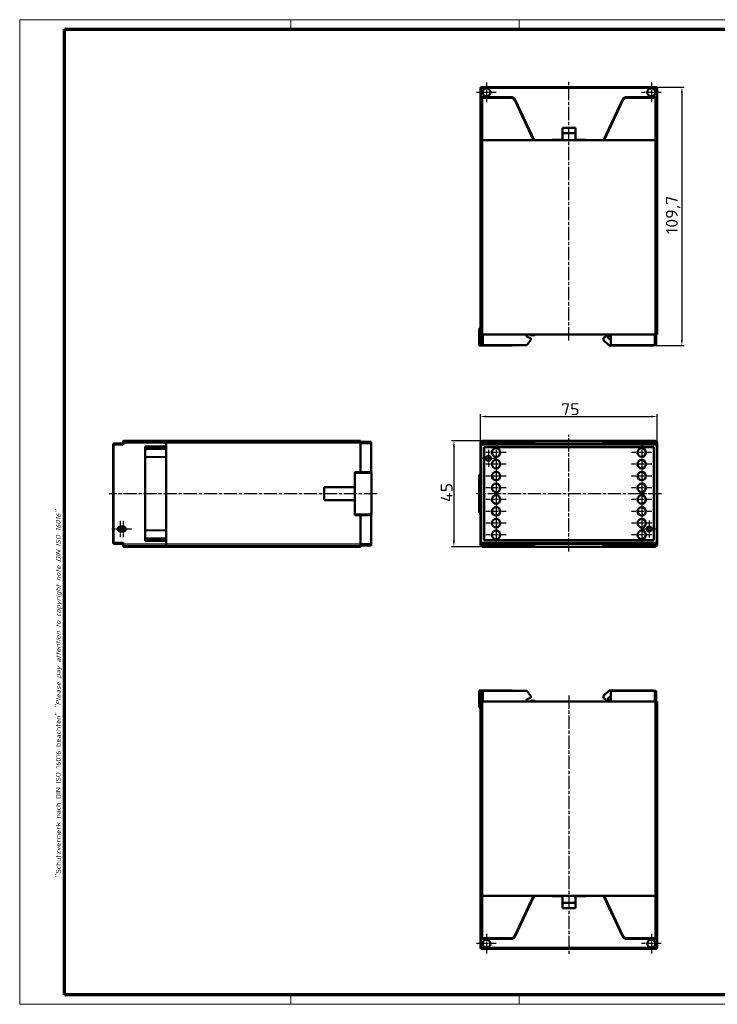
# Model space of a CAD drawing. Header units: millimetres. Extents: x 1 to 593, y 1 to 419.
# Tile 1 of 2: x 1 to 297, y 1 to 419. Entities that reach past the tile are written whole.
import ezdxf

# ---------------------------------------------------------------- set-up
doc = ezdxf.new("R2010")
doc.units = ezdxf.units.MM
doc.linetypes.add('CHAIN', pattern=[0.3543, 0.2362, -0.0295, 0.0591, -0.0295])
doc.linetypes.add('DASH_DOT', pattern=[0.37, 0.24, -0.06, 0.01, -0.06])
doc.layers.get('0').update_dxf_attribs({"lineweight": 25})
for name, color, linetype, lineweight in [('Bemaßung (ISO)', 1, 'Continuous', 25), ('Mittellinie (ISO)', 1, 'DASH_DOT', 25), ('Mittelpunktmarkierung (ISO)', 1, 'DASH_DOT', 25), ('Rahmen (ISO)', 7, 'Continuous', 70), ('Sichtbar (ISO)', 7, 'Continuous', 50), ('Sichtbar schmal (ISO)', 1, 'Continuous', 25)]:
    doc.layers.add(name, color=color, linetype=linetype, lineweight=lineweight)
doc.styles.add('5', font='isocpeur.ttf', dxfattribs={"width": 1.1})
doc.styles.add('Notiztext (DIN)', font='isocpeur.ttf', dxfattribs={"width": 1.1})
doc.dimstyles.new('11-Bopla 5', dxfattribs={"dimtxt": 5, "dimasz": 2.5, "dimexe": 1, "dimexo": 0, "dimgap": 0.6, "dimtad": 1, "dimdec": 6, "dimrnd": 1e-08, "dimtxsty": '5', "dimcen": 0.09, "dimdle": 7, "dimclrd": 1, "dimclre": 1, "dimclrt": 7, "dimadec": 6, "dimazin": 2, "dimtfac": 0.7, "dimtdec": 3, "dimtmove": 0, "dimatfit": 3, "dimfxl": 1, "dimtolj": 1, "dimlwd": 25, "dimlwe": 25, "dimarcsym": 0})

# ---------------------------------------------------------------- blocks, each defined once
blk = doc.blocks.new('Ränder Bopla-A2-Rahmen')
at = {"layer": 'Rahmen (ISO)', "color": 1, "lineweight": 18}
for p, q in [((593, 419), (1, 419)), ((1, 419), (1, 1)), ((116, 419), (116, 415)), ((213, 419), (213, 415)), ((403, 419), (403, 415)), ((593, 1), (593, 419)), ((589, 297), (593, 297)), ((116, 5), (116, 1)), ((213, 5), (213, 1)), ((403, 5), (403, 1)), ((1, 1), (593, 1))]:
    blk.add_line(p, q, dxfattribs=at)
at = {"layer": 'Rahmen (ISO)', "color": 91, "lineweight": 70}
for p, q in [((20, 415), (589, 415)), ((20, 5), (20, 415)), ((589, 415), (589, 5)), ((589, 5), (20, 5))]:
    blk.add_line(p, q, dxfattribs=at)
at = {"layer": 'Rahmen (ISO)', "color": 1, "insert": (19, 55), "char_height": 2.03, "width": 162.684, "attachment_point": 7, "rotation": 90, "style": 'Notiztext (DIN)'}
blk.add_mtext('\\fISOCPEUR|b0|i0;\\W1.20;\\H2.0300;"Schutzvermerk nach DIN ISO 16016 beachten" \\fISOCPEUR|b0|i1;\\W1.20;\\H2.0300;"Please pay attention to copyright note DIN ISO 16016"', dxfattribs=at)
blk = doc.blocks.new('*D62')
at = {"layer": 'Bemaßung (ISO)', "color": 1, "linetype": 'Continuous', "lineweight": 25}
for p, q in [((197.26, 240.28), (184.26, 240.28)), ((185.26, 237.78), (185.26, 197.78)), ((197.26, 195.28), (184.26, 195.28))]:
    blk.add_line(p, q, dxfattribs=at)
at = {"layer": 'Bemaßung (ISO)', "color": 1, "linetype": 'Continuous'}
for points in [[(184.85, 237.78), (185.68, 237.78), (185.26, 240.28)], [(184.85, 197.78), (185.68, 197.78), (185.26, 195.28)]]:
    blk.add_solid(points, dxfattribs=at)
at = {"layer": 'Defpoints', "color": 0, "linetype": 'Continuous'}
for p in [(197.26, 240.28), (185.26, 195.28), (197.26, 195.28)]:
    blk.add_point(p, dxfattribs=at)
at = {"layer": 'Bemaßung (ISO)', "color": 7, "linetype": 'Continuous', "lineweight": 25, "insert": (184.66, 214.21), "char_height": 5, "attachment_point": 7, "rotation": 90, "style": '5'}
blk.add_mtext('\\A1;45', dxfattribs=at)
blk = doc.blocks.new('*D63')
at = {"layer": 'Bemaßung (ISO)', "color": 1, "linetype": 'Continuous', "lineweight": 25}
for p, q in [((271.01, 390.36), (282.96, 390.36)), ((281.96, 387.86), (281.96, 283.16)), ((269.96, 280.66), (282.96, 280.66))]:
    blk.add_line(p, q, dxfattribs=at)
at = {"layer": 'Bemaßung (ISO)', "color": 1, "linetype": 'Continuous'}
for points in [[(281.55, 387.86), (282.38, 387.86), (281.96, 390.36)], [(281.55, 283.16), (282.38, 283.16), (281.96, 280.66)]]:
    blk.add_solid(points, dxfattribs=at)
at = {"layer": 'Defpoints', "color": 0, "linetype": 'Continuous'}
for p in [(271.01, 390.36), (269.96, 280.66), (281.96, 280.66)]:
    blk.add_point(p, dxfattribs=at)
at = {"layer": 'Bemaßung (ISO)', "color": 7, "linetype": 'Continuous', "lineweight": 25, "insert": (281.36, 327.95), "char_height": 5, "attachment_point": 7, "rotation": 90, "style": '5'}
blk.add_mtext('\\A1;109,7', dxfattribs=at)
blk = doc.blocks.new('*D64')
at = {"layer": 'Bemaßung (ISO)', "color": 1, "linetype": 'Continuous', "lineweight": 25}
for p, q in [((196.51, 238.53), (196.51, 251.53)), ((271.51, 238.53), (271.51, 251.53)), ((199.01, 250.53), (269.01, 250.53))]:
    blk.add_line(p, q, dxfattribs=at)
at = {"layer": 'Bemaßung (ISO)', "color": 1, "linetype": 'Continuous'}
for points in [[(199.01, 250.95), (199.01, 250.12), (196.51, 250.53)], [(269.01, 250.95), (269.01, 250.12), (271.51, 250.53)]]:
    blk.add_solid(points, dxfattribs=at)
at = {"layer": 'Defpoints', "color": 0, "linetype": 'Continuous'}
for p in [(271.51, 250.53), (196.51, 238.53), (271.51, 238.53)]:
    blk.add_point(p, dxfattribs=at)
at = {"layer": 'Bemaßung (ISO)', "color": 7, "linetype": 'Continuous', "lineweight": 25, "insert": (230.71, 251.13), "char_height": 5, "attachment_point": 7, "style": '5'}
blk.add_mtext('\\A1;75', dxfattribs=at)

msp = doc.modelspace()

# ---------------------------------------------------------------- linework, layer by layer
at = {"layer": 'Mittellinie (ISO)', "linetype": 'CHAIN', "ltscale": 23.990969}
for p, q in [((234.0137169, 282.8601106), (234.0137169, 392.792662)), ((234.0137169, 193.1673623), (234.0137169, 242.71206)), ((152.7303383, 217.7818653), (38.9325181, 217.7818653)), ((273.2637169, 217.7818653), (194.7637169, 217.7818653)), ((234.0137169, 132.0621471), (234.0137169, 22.3614354))]:
    msp.add_line(p, q, dxfattribs=at)
at = {"layer": 'Mittelpunktmarkierung (ISO)', "linetype": 'CHAIN', "ltscale": 9.320947}
for p, q in [((199.0137169, 392.3542181), (199.0137169, 383.9660032)), ((269.0137169, 392.3542181), (269.0137169, 383.9660032)), ((203.2078243, 388.1601106), (194.8196094, 388.1601106)), ((273.2078243, 388.1601106), (264.8196094, 388.1601106)), ((199.0137169, 30.9562545), (199.0137169, 22.5680397)), ((269.0137169, 30.9562545), (269.0137169, 22.5680397)), ((203.2078243, 26.7621471), (194.8196094, 26.7621471)), ((273.2078243, 26.7621471), (264.8196094, 26.7621471))]:
    msp.add_line(p, q, dxfattribs=at)
at = {"layer": 'Mittelpunktmarkierung (ISO)', "linetype": 'CHAIN', "ltscale": 9.556284}
for p, q in [((203.1137169, 239.5818653), (203.1137169, 230.9818653)), ((264.9137169, 239.5818653), (264.9137169, 230.9818653)), ((207.4137169, 235.2818653), (198.8137169, 235.2818653)), ((203.1137169, 234.5818653), (203.1137169, 225.9818653)), ((269.2137169, 235.2818653), (260.6137169, 235.2818653)), ((264.9137169, 234.5818653), (264.9137169, 225.9818653)), ((207.4137169, 230.2818653), (198.8137169, 230.2818653)), ((269.2137169, 230.2818653), (260.6137169, 230.2818653)), ((203.1137169, 229.5818653), (203.1137169, 220.9818653)), ((264.9137169, 229.5818653), (264.9137169, 220.9818653)), ((207.4137169, 225.2818653), (198.8137169, 225.2818653)), ((203.1137169, 224.5818653), (203.1137169, 215.9818653)), ((269.2137169, 225.2818653), (260.6137169, 225.2818653)), ((264.9137169, 224.5818653), (264.9137169, 215.9818653)), ((207.4137169, 220.2818653), (198.8137169, 220.2818653)), ((203.1137169, 219.5818653), (203.1137169, 210.9818653)), ((269.2137169, 220.2818653), (260.6137169, 220.2818653)), ((264.9137169, 219.5818653), (264.9137169, 210.9818653)), ((207.4137169, 215.2818653), (198.8137169, 215.2818653)), ((203.1137169, 214.5818653), (203.1137169, 205.9818653)), ((269.2137169, 215.2818653), (260.6137169, 215.2818653)), ((264.9137169, 214.5818653), (264.9137169, 205.9818653)), ((207.4137169, 210.2818653), (198.8137169, 210.2818653)), ((203.1137169, 209.5818653), (203.1137169, 200.9818653)), ((269.2137169, 210.2818653), (260.6137169, 210.2818653)), ((264.9137169, 209.5818653), (264.9137169, 200.9818653)), ((207.4137169, 205.2818653), (198.8137169, 205.2818653)), ((269.2137169, 205.2818653), (260.6137169, 205.2818653)), ((203.1137169, 204.5818653), (203.1137169, 195.9818653)), ((264.9137169, 204.5818653), (264.9137169, 195.9818653)), ((207.4137169, 200.2818653), (198.8137169, 200.2818653)), ((269.2137169, 200.2818653), (260.6137169, 200.2818653))]:
    msp.add_line(p, q, dxfattribs=at)
at = {"layer": 'Mittelpunktmarkierung (ISO)', "linetype": 'CHAIN', "ltscale": 7.889472}
for p, q in [((199.9137169, 236.3318653), (199.9137169, 229.2318653)), ((203.4637169, 232.7818653), (196.3637169, 232.7818653)), ((268.1137169, 206.3318653), (268.1137169, 199.2318653)), ((271.6637169, 202.7818653), (264.5637169, 202.7818653))]:
    msp.add_line(p, q, dxfattribs=at)
at = {"layer": 'Mittelpunktmarkierung (ISO)', "linetype": 'CHAIN', "ltscale": 7.778352}
for p, q in [((43.637396, 206.2818653), (43.637396, 199.2818653)), ((44.8456863, 206.2818653), (44.8456863, 199.2818653))]:
    msp.add_line(p, q, dxfattribs=at)
at = {"layer": 'Mittelpunktmarkierung (ISO)', "linetype": 'CHAIN', "ltscale": 6.667144}
msp.add_line((46.137396, 202.7818653), (40.137396, 202.7818653), dxfattribs=at)
at = {"layer": 'Mittelpunktmarkierung (ISO)', "linetype": 'CHAIN', "ltscale": 6.839049}
msp.add_line((48.5003869, 202.7818653), (42.3456863, 202.7818653), dxfattribs=at)
at = {"layer": 'Sichtbar (ISO)'}
for p, q in [((196.5137169, 389.8601106), (196.5137169, 386.1601106)), ((271.0137169, 390.3601106), (197.0137169, 390.3601106)), ((271.5137169, 386.1601106), (271.5137169, 389.8601106)), ((196.5137169, 386.1601106), (196.7046999, 386.1601106)), ((196.5137169, 367.8601106), (196.5137169, 386.1601106)), ((209.4396754, 386.1601106), (196.7046999, 386.1601106)), ((197.2637169, 385.6601106), (197.2637169, 386.0931233)), ((197.2637169, 367.8601106), (197.2637169, 385.6601106)), ((219.2487169, 367.8601106), (211.2522314, 385.0054749)), ((256.7752023, 385.0054749), (248.7787169, 367.8601106)), ((271.3227339, 386.1601106), (258.5877583, 386.1601106)), ((270.7637169, 386.0931233), (270.7637169, 385.6601106)), ((270.7637169, 367.8601106), (270.7637169, 385.6601106)), ((271.3227339, 386.1601106), (271.5137169, 386.1601106)), ((271.5137169, 367.8601106), (271.5137169, 386.1601106)), ((236.7637169, 373.1601106), (231.2637169, 373.1601106)), ((231.2637169, 367.9601106), (231.2637169, 373.1601106)), ((236.7637169, 373.1601106), (236.7637169, 367.9601106)), ((196.5137169, 367.8601106), (197.2637169, 367.8601106)), ((196.5137169, 367.8601106), (197.2637169, 367.8601106)), ((196.5137169, 285.3601106), (196.5137169, 367.8601106)), ((218.6970098, 367.8601106), (197.2637169, 367.8601106)), ((270.7637169, 367.8601106), (197.2637169, 367.8601106)), ((197.2637169, 285.3601106), (197.2637169, 367.8601106)), ((226.9137169, 367.8601106), (226.9137169, 367.9601106)), ((226.9137169, 367.9601106), (231.2637169, 367.9601106)), ((236.7637169, 370.8601106), (231.2637169, 370.8601106)), ((236.7637169, 367.9601106), (241.1137169, 367.9601106)), ((241.1137169, 367.9601106), (241.1137169, 367.8601106)), ((270.7637169, 367.8601106), (249.330424, 367.8601106)), ((270.7637169, 367.8601106), (271.5137169, 367.8601106)), ((270.7637169, 367.8601106), (271.5137169, 367.8601106)), ((270.7637169, 285.3601106), (270.7637169, 367.8601106)), ((271.5137169, 285.3601106), (271.5137169, 367.8601106)), ((195.9637169, 287.8601106), (196.5137169, 287.8601106)), ((195.9637169, 284.7601106), (195.9637169, 287.8601106)), ((195.9637169, 284.7601106), (197.0137169, 285.2501106)), ((195.9637169, 283.7601106), (195.9637169, 284.7601106)), ((197.2637169, 285.3601106), (196.5137169, 285.3601106)), ((197.0137169, 285.3601106), (197.0137169, 280.8601106)), ((197.2637169, 285.3601106), (270.7637169, 285.3601106)), ((216.2137169, 284.3601106), (216.2137169, 285.3601106)), ((216.2137169, 284.3601106), (217.8137169, 283.7777582)), ((248.7637169, 283.9971722), (249.8637169, 284.5101106)), ((249.8637169, 284.5101106), (249.8637169, 285.3601106)), ((250.7637169, 284.7601106), (251.8137169, 285.2501106)), ((250.7637169, 284.7601106), (250.7637169, 283.7601106)), ((251.8137169, 285.3601106), (251.8137169, 280.8601106)), ((271.5137169, 285.3601106), (270.7637169, 285.3601106)), ((271.0137169, 280.8601106), (271.0137169, 285.3601106)), ((197.0137169, 283.2701106), (195.9637169, 283.7601106)), ((195.9637169, 280.6601106), (195.9637169, 283.7601106)), ((207.9637169, 280.6601106), (195.9637169, 280.6601106)), ((197.7637169, 280.8601106), (197.0137169, 280.8601106)), ((216.2137169, 280.8601106), (197.7637169, 280.8601106)), ((207.9637169, 280.8601106), (207.9637169, 280.6601106)), ((209.9637169, 280.6601106), (207.9637169, 280.6601106)), ((209.9637169, 280.8601106), (209.9637169, 280.6601106)), ((217.8137169, 283.1451474), (216.2137169, 280.8601106)), ((217.8137169, 283.7777582), (217.8137169, 283.1451474)), ((248.7637169, 282.9971722), (248.7637169, 283.9971722)), ((251.0637169, 280.6601106), (248.7637169, 282.9971722)), ((251.8137169, 283.2701106), (250.7637169, 283.7601106)), ((262.7637169, 280.6601106), (251.0637169, 280.6601106)), ((270.2637169, 280.8601106), (251.8137169, 280.8601106)), ((262.7637169, 280.8601106), (262.7637169, 280.6601106)), ((262.7637169, 280.6601106), (269.9637169, 280.6601106)), ((269.9637169, 280.6601106), (269.9637169, 280.8601106)), ((271.0137169, 280.8601106), (270.2637169, 280.8601106)), ((40.637396, 238.5318653), (40.637396, 197.0318653)), ((44.837396, 239.0318653), (41.137396, 239.0318653)), ((44.837396, 239.2818653), (44.837396, 239.7818653)), ((44.837396, 239.2818653), (44.837396, 238.5318653)), ((63.137396, 240.0318653), (44.9043833, 240.0318653)), ((63.137396, 240.2818653), (45.337396, 240.2818653)), ((63.137396, 240.2818653), (63.137396, 240.0318653)), ((63.137396, 240.2818653), (63.137396, 240.0318653)), ((145.637396, 240.2818653), (63.137396, 240.2818653)), ((63.137396, 239.2818653), (63.137396, 240.0318653)), ((63.137396, 239.2818653), (63.137396, 240.0318653)), ((145.637396, 240.0318653), (63.137396, 240.0318653)), ((63.137396, 239.2818653), (63.137396, 237.7818653)), ((63.137396, 239.2818653), (63.137396, 196.2818653)), ((145.637396, 240.0318653), (145.637396, 240.2818653)), ((145.637396, 240.0318653), (145.637396, 239.2818653)), ((150.137396, 239.7818653), (145.637396, 239.7818653)), ((145.637396, 226.8818653), (145.637396, 239.2818653)), ((150.137396, 239.7818653), (150.137396, 239.0318653)), ((150.137396, 239.0318653), (150.137396, 226.8818653)), ((196.5137169, 238.5318653), (196.5137169, 239.2818653)), ((196.5137169, 238.5318653), (196.5137169, 197.0318653)), ((271.0137169, 239.0318653), (197.0137169, 239.0318653)), ((209.4396754, 240.2818653), (197.2637169, 240.2818653)), ((197.2637169, 240.0318653), (197.2637169, 240.2818653)), ((209.4396754, 240.2818653), (210.7990924, 240.2818653)), ((218.6970098, 240.2818653), (210.7990924, 240.2818653)), ((218.6970098, 240.2818653), (249.330424, 240.2818653)), ((219.2487169, 239.7818653), (219.2487169, 239.0318653)), ((219.2487169, 239.0318653), (219.2487169, 239.0818653)), ((219.2487169, 239.0818653), (227.0137169, 239.0818653)), ((227.0084809, 239.0818653), (227.0084809, 239.0318653)), ((227.0137169, 239.0318653), (227.0137169, 239.0818653)), ((227.9637169, 239.0818653), (227.9637169, 239.0318653)), ((227.9637169, 239.0818653), (230.0637169, 239.0818653)), ((227.9689529, 239.0318653), (227.9689529, 239.0818653)), ((230.0584809, 239.0818653), (230.0584809, 239.0318653)), ((230.0637169, 239.0318653), (230.0637169, 239.0818653)), ((231.0137169, 239.0818653), (231.0137169, 239.0318653)), ((231.0137169, 239.0818653), (237.0137169, 239.0818653)), ((231.0189529, 239.0318653), (231.0189529, 239.0818653)), ((233.2637169, 239.0318653), (233.2637169, 239.0818653)), ((233.6084809, 239.0318653), (233.6084809, 239.0818653)), ((233.6137169, 239.0818653), (233.6137169, 239.0318653)), ((234.4137169, 239.0318653), (234.4137169, 239.0818653)), ((234.4189529, 239.0318653), (234.4189529, 239.0818653)), ((234.7637169, 239.0818653), (234.7637169, 239.0318653)), ((237.0084809, 239.0818653), (237.0084809, 239.0318653)), ((237.0137169, 239.0318653), (237.0137169, 239.0818653)), ((237.9637169, 239.0818653), (237.9637169, 239.0318653)), ((237.9637169, 239.0818653), (240.0637169, 239.0818653)), ((237.9689529, 239.0318653), (237.9689529, 239.0818653)), ((240.0584809, 239.0818653), (240.0584809, 239.0318653)), ((240.0637169, 239.0318653), (240.0637169, 239.0818653)), ((241.0137169, 239.0818653), (241.0137169, 239.0318653)), ((241.0137169, 239.0818653), (248.7787169, 239.0818653)), ((241.0189529, 239.0318653), (241.0189529, 239.0818653)), ((248.7787169, 239.0318653), (248.7787169, 239.7818653)), ((248.7787169, 239.0818653), (248.7787169, 239.0318653)), ((257.2283413, 240.2818653), (249.330424, 240.2818653)), ((257.2283413, 240.2818653), (258.5877583, 240.2818653)), ((270.7637169, 240.2818653), (258.5877583, 240.2818653)), ((270.7637169, 240.2818653), (270.7637169, 240.0318653)), ((271.5137169, 239.2818653), (271.5137169, 238.5318653)), ((271.5137169, 197.0318653), (271.5137169, 238.5318653)), ((54.237396, 197.7818653), (54.237396, 237.7818653)), ((54.237396, 237.7818653), (63.137396, 237.7818653)), ((63.137396, 236.8818653), (54.237396, 236.8041962)), ((197.9962618, 198.0144103), (197.9962618, 237.5493204)), ((197.9962618, 237.5493204), (270.0311719, 237.5493204)), ((197.9962618, 237.5493204), (198.0137169, 237.5318653)), ((198.0137169, 237.5318653), (198.0137169, 198.0318653)), ((270.0137169, 237.5318653), (198.0137169, 237.5318653)), ((270.0311719, 237.5493204), (270.0137169, 237.5318653)), ((270.0137169, 198.0318653), (270.0137169, 237.5318653)), ((270.0311719, 237.5493204), (270.0311719, 198.0144103)), ((63.137396, 233.3609209), (54.237396, 233.2832517)), ((143.137396, 220.5818653), (143.137396, 226.8818653)), ((143.137396, 226.8818653), (145.637396, 226.8818653)), ((150.337396, 226.6818653), (143.137396, 226.6818653)), ((145.637396, 226.8818653), (150.137396, 226.8818653)), ((145.637396, 226.8818653), (145.637396, 226.6818653)), ((148.037396, 226.8818653), (148.037396, 226.6818653)), ((150.137396, 226.8818653), (150.137396, 226.6818653)), ((150.337396, 208.8818653), (150.337396, 226.6818653)), ((195.9637169, 225.7818653), (195.9637169, 224.1818653)), ((196.5137169, 225.7818653), (195.9637169, 225.7818653)), ((195.9637169, 211.3818653), (195.9637169, 224.1818653)), ((196.5137169, 224.1818653), (195.9637169, 224.1818653)), ((130.137396, 220.5818653), (143.137396, 220.5818653)), ((130.137396, 214.9818653), (130.137396, 220.5818653)), ((143.137396, 220.5818653), (143.137396, 214.9818653)), ((143.137396, 214.9818653), (130.137396, 214.9818653)), ((143.137396, 208.6818653), (143.137396, 214.9818653)), ((195.9637169, 211.3818653), (196.5137169, 211.3818653)), ((195.9637169, 211.3818653), (195.9637169, 209.7818653)), ((195.9637169, 209.7818653), (196.5137169, 209.7818653)), ((150.337396, 208.8818653), (143.137396, 208.8818653)), ((145.637396, 208.6818653), (143.137396, 208.6818653)), ((145.637396, 208.8818653), (145.637396, 208.6818653)), ((145.637396, 196.2818653), (145.637396, 208.6818653)), ((150.137396, 208.6818653), (145.637396, 208.6818653)), ((148.037396, 208.8818653), (148.037396, 208.6818653)), ((150.137396, 208.8818653), (150.137396, 208.6818653)), ((150.137396, 208.6818653), (150.137396, 196.5318653)), ((44.8456863, 203.7818653), (43.637396, 203.7818653)), ((43.637396, 201.7818653), (44.8456863, 201.7818653)), ((63.137396, 202.2028098), (54.237396, 202.2804789)), ((41.137396, 196.5318653), (44.837396, 196.5318653)), ((44.837396, 197.0318653), (44.837396, 196.2818653)), ((54.237396, 198.7595345), (63.137396, 198.6818653)), ((63.137396, 197.7818653), (54.237396, 197.7818653)), ((63.137396, 197.7818653), (63.137396, 196.2818653)), ((150.137396, 196.5318653), (150.137396, 195.7818653)), ((196.5137169, 196.2818653), (196.5137169, 197.0318653)), ((197.0137169, 196.5318653), (271.0137169, 196.5318653)), ((197.9962618, 198.0144103), (198.0137169, 198.0318653)), ((270.0311719, 198.0144103), (197.9962618, 198.0144103)), ((198.0137169, 198.0318653), (270.0137169, 198.0318653)), ((219.2487169, 196.5318653), (219.2487169, 195.7818653)), ((219.2487169, 196.4818653), (219.2487169, 196.5318653)), ((227.0137169, 196.4818653), (219.2487169, 196.4818653)), ((227.0084809, 196.5318653), (227.0084809, 196.4818653)), ((227.0137169, 196.4818653), (227.0137169, 196.5318653)), ((227.9637169, 196.5318653), (227.9637169, 196.4818653)), ((230.0637169, 196.4818653), (227.9637169, 196.4818653)), ((227.9689529, 196.4818653), (227.9689529, 196.5318653)), ((230.0584809, 196.5318653), (230.0584809, 196.4818653)), ((230.0637169, 196.4818653), (230.0637169, 196.5318653)), ((231.0137169, 196.5318653), (231.0137169, 196.4818653)), ((237.0137169, 196.4818653), (231.0137169, 196.4818653)), ((231.0189529, 196.4818653), (231.0189529, 196.5318653)), ((233.2637169, 196.4818653), (233.2637169, 196.5318653)), ((233.6084809, 196.4818653), (233.6084809, 196.5318653)), ((233.6137169, 196.5318653), (233.6137169, 196.4818653)), ((234.4137169, 196.4818653), (234.4137169, 196.5318653)), ((234.4189529, 196.4818653), (234.4189529, 196.5318653)), ((234.7637169, 196.5318653), (234.7637169, 196.4818653)), ((237.0084809, 196.5318653), (237.0084809, 196.4818653)), ((237.0137169, 196.4818653), (237.0137169, 196.5318653)), ((237.9637169, 196.5318653), (237.9637169, 196.4818653)), ((240.0637169, 196.4818653), (237.9637169, 196.4818653)), ((237.9689529, 196.4818653), (237.9689529, 196.5318653)), ((240.0584809, 196.5318653), (240.0584809, 196.4818653)), ((240.0637169, 196.4818653), (240.0637169, 196.5318653)), ((241.0137169, 196.5318653), (241.0137169, 196.4818653)), ((248.7787169, 196.4818653), (241.0137169, 196.4818653)), ((241.0189529, 196.4818653), (241.0189529, 196.5318653)), ((248.7787169, 195.7818653), (248.7787169, 196.5318653)), ((248.7787169, 196.5318653), (248.7787169, 196.4818653)), ((270.0311719, 198.0144103), (270.0137169, 198.0318653)), ((271.5137169, 197.0318653), (271.5137169, 196.2818653)), ((44.837396, 195.7818653), (44.837396, 196.2818653)), ((63.137396, 195.5318653), (44.9043833, 195.5318653)), ((63.137396, 195.2818653), (45.337396, 195.2818653)), ((63.137396, 195.5318653), (63.137396, 196.2818653)), ((63.137396, 195.5318653), (63.137396, 196.2818653)), ((63.137396, 195.5318653), (63.137396, 195.2818653)), ((63.137396, 195.5318653), (63.137396, 195.2818653)), ((145.637396, 195.5318653), (63.137396, 195.5318653)), ((145.637396, 195.2818653), (63.137396, 195.2818653)), ((145.637396, 196.2818653), (145.637396, 195.5318653)), ((145.637396, 195.7818653), (150.137396, 195.7818653)), ((145.637396, 195.2818653), (145.637396, 195.5318653)), ((197.2637169, 195.2818653), (197.2637169, 195.5318653)), ((197.2637169, 195.2818653), (209.4396754, 195.2818653)), ((210.7990924, 195.2818653), (209.4396754, 195.2818653)), ((210.7990924, 195.2818653), (218.6970098, 195.2818653)), ((249.330424, 195.2818653), (218.6970098, 195.2818653)), ((249.330424, 195.2818653), (257.2283413, 195.2818653)), ((258.5877583, 195.2818653), (257.2283413, 195.2818653)), ((258.5877583, 195.2818653), (270.7637169, 195.2818653)), ((270.7637169, 195.5318653), (270.7637169, 195.2818653)), ((195.9637169, 131.1621471), (195.9637169, 134.2621471)), ((195.9637169, 134.2621471), (207.9637169, 134.2621471)), ((197.0137169, 134.0621471), (197.7637169, 134.0621471)), ((197.0137169, 134.0621471), (197.0137169, 129.5621471)), ((197.7637169, 134.0621471), (216.2137169, 134.0621471)), ((207.9637169, 134.2621471), (207.9637169, 134.0621471)), ((207.9637169, 134.2621471), (209.9637169, 134.2621471)), ((209.9637169, 134.2621471), (209.9637169, 134.0621471)), ((217.8137169, 131.7771103), (216.2137169, 134.0621471)), ((248.7637169, 131.9250855), (251.0637169, 134.2621471)), ((251.0637169, 134.2621471), (262.7637169, 134.2621471)), ((251.8137169, 134.0621471), (270.2637169, 134.0621471)), ((251.8137169, 134.0621471), (251.8137169, 129.5621471)), ((269.9637169, 134.2621471), (262.7637169, 134.2621471)), ((262.7637169, 134.2621471), (262.7637169, 134.0621471)), ((269.9637169, 134.2621471), (269.9637169, 134.0621471)), ((270.2637169, 134.0621471), (271.0137169, 134.0621471)), ((271.0137169, 129.5621471), (271.0137169, 134.0621471)), ((195.9637169, 131.1621471), (197.0137169, 131.6521471)), ((195.9637169, 130.1621471), (195.9637169, 131.1621471)), ((195.9637169, 127.0621471), (195.9637169, 130.1621471)), ((197.0137169, 129.6721471), (195.9637169, 130.1621471)), ((216.2137169, 130.5621471), (217.8137169, 131.1444995)), ((216.2137169, 129.5621471), (216.2137169, 130.5621471)), ((217.8137169, 131.1444995), (217.8137169, 131.7771103)), ((248.7637169, 130.9250855), (248.7637169, 131.9250855)), ((249.8637169, 130.4121471), (248.7637169, 130.9250855)), ((249.8637169, 129.5621471), (249.8637169, 130.4121471)), ((250.7637169, 131.1621471), (251.8137169, 131.6521471)), ((250.7637169, 131.1621471), (250.7637169, 130.1621471)), ((251.8137169, 129.6721471), (250.7637169, 130.1621471)), ((196.5137169, 127.0621471), (195.9637169, 127.0621471)), ((196.5137169, 129.5621471), (197.2637169, 129.5621471)), ((196.5137169, 129.5621471), (196.5137169, 47.0621471)), ((270.7637169, 129.5621471), (197.2637169, 129.5621471)), ((197.2637169, 129.5621471), (197.2637169, 47.0621471)), ((270.7637169, 129.5621471), (271.5137169, 129.5621471)), ((270.7637169, 129.5621471), (270.7637169, 47.0621471)), ((271.5137169, 129.5621471), (271.5137169, 47.0621471)), ((197.2637169, 47.0621471), (196.5137169, 47.0621471)), ((196.5137169, 47.0621471), (196.5137169, 28.7621471)), ((197.2637169, 47.0621471), (196.5137169, 47.0621471)), ((197.2637169, 47.0621471), (218.6970098, 47.0621471)), ((197.2637169, 47.0621471), (197.2637169, 29.2621471)), ((197.2637169, 47.0621471), (270.7637169, 47.0621471)), ((211.2522314, 29.9167829), (219.2487169, 47.0621471)), ((226.9137169, 46.9621471), (226.9137169, 47.0621471)), ((231.2637169, 46.9621471), (226.9137169, 46.9621471)), ((231.2637169, 41.7621471), (231.2637169, 46.9621471)), ((241.1137169, 46.9621471), (236.7637169, 46.9621471)), ((236.7637169, 41.7621471), (236.7637169, 46.9621471)), ((241.1137169, 47.0621471), (241.1137169, 46.9621471)), ((248.7787169, 47.0621471), (256.7752023, 29.9167829)), ((249.330424, 47.0621471), (270.7637169, 47.0621471)), ((271.5137169, 47.0621471), (270.7637169, 47.0621471)), ((270.7637169, 47.0621471), (270.7637169, 29.2621471)), ((271.5137169, 47.0621471), (270.7637169, 47.0621471)), ((271.5137169, 47.0621471), (271.5137169, 28.7621471)), ((231.2637169, 44.0621471), (236.7637169, 44.0621471)), ((231.2637169, 41.7621471), (236.7637169, 41.7621471)), ((197.2637169, 28.8291344), (197.2637169, 29.2621471)), ((270.7637169, 29.2621471), (270.7637169, 28.8291344)), ((196.7046999, 28.7621471), (196.5137169, 28.7621471)), ((196.5137169, 28.7621471), (196.5137169, 25.0621471)), ((196.7046999, 28.7621471), (209.4396754, 28.7621471)), ((258.5877583, 28.7621471), (271.3227339, 28.7621471)), ((271.5137169, 28.7621471), (271.3227339, 28.7621471)), ((271.5137169, 25.0621471), (271.5137169, 28.7621471)), ((197.0137169, 24.5621471), (271.0137169, 24.5621471))]:
    msp.add_line(p, q, dxfattribs=at)
for centre, radius in [((199.0137169, 388.1601106), 1.6941074), ((269.0137169, 388.1601106), 1.6941074), ((203.1137169, 235.2818653), 1.8), ((264.9137169, 235.2818653), 1.8), ((199.9137169, 232.7818653), 1.05), ((199.9137169, 232.7818653), 1.0142198), ((203.1137169, 230.2818653), 1.8), ((264.9137169, 230.2818653), 1.8), ((203.1137169, 225.2818653), 1.8), ((264.9137169, 225.2818653), 1.8), ((203.1137169, 220.2818653), 1.8), ((264.9137169, 220.2818653), 1.8), ((203.1137169, 215.2818653), 1.8), ((264.9137169, 215.2818653), 1.8), ((203.1137169, 210.2818653), 1.8), ((264.9137169, 210.2818653), 1.8), ((203.1137169, 205.2818653), 1.8), ((264.9137169, 205.2818653), 1.8), ((203.1137169, 200.2818653), 1.8), ((264.9137169, 200.2818653), 1.8), ((268.1137169, 202.7818653), 1.05), ((268.1137169, 202.7818653), 1.0142198), ((199.0137169, 26.7621471), 1.6941074), ((269.0137169, 26.7621471), 1.6941074)]:
    msp.add_circle(centre, radius, dxfattribs=at)
for centre, radius, start, end in [((197.0137169, 389.8601106), 0.5, 90, 180), ((271.0137169, 389.8601106), 0.5, 0, 90), ((209.4396754, 384.1601106), 2, 25.00403709, 90), ((258.5877583, 384.1601106), 2, 90, 154.99596291), ((218.7137169, 286.9601106), 2, 233.130102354, 306.869897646), ((41.137396, 238.5318653), 0.5, 90, 180), ((45.337396, 239.7818653), 0.5, 90, 150), ((197.2637169, 239.2818653), 0.75, 138.189685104, 180), ((197.0137169, 238.5318653), 0.5, 90, 180), ((271.0137169, 238.5318653), 0.5, 0, 90), ((270.7637169, 239.2818653), 0.75, 0, 41.810314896), ((43.637396, 202.7818653), 1, 90, 270), ((41.137396, 197.0318653), 0.5, 180, 270), ((197.0137169, 197.0318653), 0.5, 180, 270), ((271.0137169, 197.0318653), 0.5, 270, 0), ((45.337396, 195.7818653), 0.5, 210, 270), ((197.2637169, 196.2818653), 0.75, 180, 221.810314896), ((270.7637169, 196.2818653), 0.75, 318.189685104, 0), ((218.7137169, 127.9621471), 2, 53.130102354, 126.869897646), ((209.4396754, 30.7621471), 2, 270, 334.99596291), ((258.5877583, 30.7621471), 2, 205.00403709, 270), ((197.0137169, 25.0621471), 0.5, 180, 270), ((271.0137169, 25.0621471), 0.5, 270, 0)]:
    msp.add_arc(centre, radius, start, end, dxfattribs=at)
for centre, major_axis, ratio, start_param, end_param in [((218.6970098, 239.7818653), (0.5517071, 0), 0.9062780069, 0, 1.5707963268), ((249.330424, 239.7818653), (-0.5517071, 0), 0.9062780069, 4.7123889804, 6.2831853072), ((44.8456863, 202.7818653), (1.1547005, 0), 0.8660254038, 4.7123889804, 7.853981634), ((218.6970098, 195.7818653), (0.5517071, 0), 0.9062780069, 4.7123889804, 6.2831853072), ((249.330424, 195.7818653), (-0.5517071, 0), 0.9062780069, 0, 1.5707963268)]:
    msp.add_ellipse(centre, major_axis=major_axis, ratio=ratio, start_param=start_param, end_param=end_param, dxfattribs=at)
for points, knots in [([(196.7046999, 386.1601106), (196.7714753, 386.160066), (196.8553114, 386.1430914), (197.0475391, 386.1086133), (197.1575301, 386.0931233), (197.2637169, 386.0931233)], [0.500903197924, 0.500903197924, 0.500903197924, 0.500903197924, 0.530822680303, 0.530822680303, 0.56267869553, 0.56267869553, 0.56267869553, 0.56267869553]), ([(270.7637169, 386.0931233), (270.8699036, 386.0931233), (270.9798947, 386.1086133), (271.1721223, 386.1430914), (271.2559584, 386.160066), (271.3227339, 386.1601106)], [0, 0, 0, 0, 0.031856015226, 0.031856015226, 0.061775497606, 0.061775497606, 0.061775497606, 0.061775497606]), ([(44.837396, 239.7818653), (44.8374405, 239.8563909), (44.8544152, 239.9192301), (44.8888933, 240.0082967), (44.9043833, 240.0318653), (44.9043833, 240.0318653)], [0.500903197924, 0.500903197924, 0.500903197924, 0.500903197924, 0.530822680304, 0.530822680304, 0.56267869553, 0.56267869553, 0.56267869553, 0.56267869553]), ([(197.2637169, 240.0318653), (197.1575301, 240.0318653), (197.0475391, 240.0082967), (196.8553114, 239.9192301), (196.7714753, 239.8563909), (196.7046999, 239.7818653)], [0, 0, 0, 0, 0.031856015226, 0.031856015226, 0.061775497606, 0.061775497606, 0.061775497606, 0.061775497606]), ([(271.3227339, 239.7818653), (271.2559584, 239.8563909), (271.1721223, 239.9192301), (270.9798947, 240.0082967), (270.8699036, 240.0318653), (270.7637169, 240.0318653)], [0.500903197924, 0.500903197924, 0.500903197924, 0.500903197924, 0.530822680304, 0.530822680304, 0.56267869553, 0.56267869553, 0.56267869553, 0.56267869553]), ([(199.547322, 231.8141596), (199.5176096, 231.8250481), (199.4847482, 231.8386646), (199.3524583, 231.9032313), (199.2457785, 231.9767911), (199.0791271, 232.1524394), (199.0051471, 232.2583937), (198.9275134, 232.4426592), (198.9069878, 232.5082549), (198.8794545, 232.6434159), (198.8724437, 232.7129798), (198.8724437, 232.8507509), (198.8794545, 232.9203148), (198.9069878, 233.0554758), (198.9275134, 233.1210715), (199.0051471, 233.305337), (199.0791271, 233.4112913), (199.2457785, 233.5869396), (199.3524583, 233.6604993), (199.4847482, 233.7250661), (199.5176096, 233.7386826), (199.547322, 233.7495711)], [0.03174312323, 0.03174312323, 0.03174312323, 0.03174312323, 0.04867032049, 0.04867032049, 0.09734064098, 0.09734064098, 0.13867195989, 0.13867195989, 0.15933761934, 0.15933761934, 0.18000327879, 0.18000327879, 0.20066893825, 0.20066893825, 0.2213345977, 0.2213345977, 0.26266591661, 0.26266591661, 0.3113362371, 0.3113362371, 0.3282634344, 0.3282634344, 0.3282634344, 0.3282634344]), ([(199.547322, 231.8141596), (199.5347112, 231.8193697), (199.5211143, 231.8249534), (199.4171084, 231.871442), (199.295933, 231.9464468), (199.1126438, 232.1269807), (199.0138795, 232.2601801), (198.936018, 232.4708668), (198.9189843, 232.5292702), (198.8958096, 232.6537066), (198.8898202, 232.7198544), (198.8898202, 232.8438763), (198.8958096, 232.9100241), (198.9189843, 233.0344605), (198.936018, 233.0928639), (199.0138795, 233.3035506), (199.1126438, 233.43675), (199.295933, 233.6172839), (199.4171084, 233.6922887), (199.5211143, 233.7387773), (199.5347112, 233.744361), (199.547322, 233.7495711)], [-0.38009637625, -0.38009637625, -0.38009637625, -0.38009637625, -0.37064627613, -0.37064627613, -0.3043405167, -0.3043405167, -0.24370567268, -0.24370567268, -0.22510239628, -0.22510239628, -0.20649911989, -0.20649911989, -0.18789584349, -0.18789584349, -0.1692925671, -0.1692925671, -0.10865772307, -0.10865772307, -0.04235196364, -0.04235196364, -0.03290186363, -0.03290186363, -0.03290186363, -0.03290186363]), ([(43.3853134, 203.7495711), (43.4470147, 203.739176), (43.5055224, 203.7267943), (43.7848103, 203.6589498), (44.0388517, 203.558861), (44.3302061, 203.3542598), (44.43172, 203.2625813), (44.5436468, 203.0986347), (44.5743571, 203.0396187), (44.6167929, 202.9149949), (44.628543, 202.8493978), (44.628543, 202.7143329), (44.6167929, 202.6487358), (44.5743571, 202.5241119), (44.5436468, 202.465096), (44.43172, 202.3011494), (44.3302061, 202.2094709), (44.0388517, 202.0048697), (43.7848103, 201.9047809), (43.5055224, 201.8369364), (43.4470147, 201.8245547), (43.3853134, 201.8141596)], [-0.69685973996, -0.69685973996, -0.69685973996, -0.69685973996, -0.67818691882, -0.67818691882, -0.60149046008, -0.60149046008, -0.56097096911, -0.56097096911, -0.54071122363, -0.54071122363, -0.52045147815, -0.52045147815, -0.50019173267, -0.50019173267, -0.47993198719, -0.47993198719, -0.43941249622, -0.43941249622, -0.36271603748, -0.36271603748, -0.34404321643, -0.34404321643, -0.34404321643, -0.34404321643]), ([(268.4801117, 203.7495711), (268.5043842, 203.739176), (268.5338629, 203.7267943), (268.6697096, 203.6589498), (268.8095764, 203.558861), (268.9705514, 203.3542598), (269.0272207, 203.2625813), (269.0899148, 203.0986347), (269.1071591, 203.0396187), (269.1310021, 202.9149949), (269.1376135, 202.8493978), (269.1376135, 202.7143329), (269.1310021, 202.6487358), (269.1071591, 202.5241119), (269.0899148, 202.465096), (269.0272207, 202.3011494), (268.9705514, 202.2094709), (268.8095764, 202.0048697), (268.6697096, 201.9047809), (268.5338629, 201.8369364), (268.5043842, 201.8245547), (268.4801117, 201.8141596)], [-0.69685973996, -0.69685973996, -0.69685973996, -0.69685973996, -0.67818691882, -0.67818691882, -0.60149046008, -0.60149046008, -0.56097096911, -0.56097096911, -0.54071122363, -0.54071122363, -0.52045147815, -0.52045147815, -0.50019173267, -0.50019173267, -0.47993198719, -0.47993198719, -0.43941249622, -0.43941249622, -0.36271603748, -0.36271603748, -0.34404321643, -0.34404321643, -0.34404321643, -0.34404321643]), ([(268.4801117, 203.7495711), (268.5098242, 203.7386826), (268.5426856, 203.7250661), (268.6749754, 203.6604993), (268.7816553, 203.5869396), (268.9483066, 203.4112913), (269.0222867, 203.305337), (269.0999203, 203.1210715), (269.120446, 203.0554758), (269.1479792, 202.9203148), (269.15499, 202.8507509), (269.15499, 202.7129798), (269.1479792, 202.6434159), (269.120446, 202.5082549), (269.0999203, 202.4426592), (269.0222867, 202.2583937), (268.9483066, 202.1524394), (268.7816553, 201.9767911), (268.6749754, 201.9032313), (268.5426856, 201.8386646), (268.5098242, 201.8250481), (268.4801117, 201.8141596)], [0.03174312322, 0.03174312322, 0.03174312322, 0.03174312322, 0.04867032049, 0.04867032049, 0.09734064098, 0.09734064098, 0.13867195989, 0.13867195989, 0.15933761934, 0.15933761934, 0.18000327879, 0.18000327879, 0.20066893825, 0.20066893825, 0.2213345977, 0.2213345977, 0.26266591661, 0.26266591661, 0.3113362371, 0.3113362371, 0.3282634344, 0.3282634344, 0.3282634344, 0.3282634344]), ([(44.9043833, 195.5318653), (44.9043833, 195.5318653), (44.8888933, 195.555434), (44.8544152, 195.6445006), (44.8374405, 195.7073398), (44.837396, 195.7818653)], [0, 0, 0, 0, 0.031856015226, 0.031856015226, 0.061775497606, 0.061775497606, 0.061775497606, 0.061775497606]), ([(196.7046999, 195.7818653), (196.7714753, 195.7073398), (196.8553114, 195.6445006), (197.0475391, 195.555434), (197.1575301, 195.5318653), (197.2637169, 195.5318653)], [0.500903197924, 0.500903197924, 0.500903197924, 0.500903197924, 0.530822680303, 0.530822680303, 0.56267869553, 0.56267869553, 0.56267869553, 0.56267869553]), ([(270.7637169, 195.5318653), (270.8699036, 195.5318653), (270.9798947, 195.555434), (271.1721223, 195.6445006), (271.2559584, 195.7073398), (271.3227339, 195.7818653)], [0, 0, 0, 0, 0.031856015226, 0.031856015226, 0.061775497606, 0.061775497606, 0.061775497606, 0.061775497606]), ([(197.2637169, 28.8291344), (197.1575301, 28.8291344), (197.0475391, 28.8136444), (196.8553114, 28.7791664), (196.7714753, 28.7621917), (196.7046999, 28.7621471)], [0, 0, 0, 0, 0.031856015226, 0.031856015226, 0.061775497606, 0.061775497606, 0.061775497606, 0.061775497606]), ([(271.3227339, 28.7621471), (271.2559584, 28.7621917), (271.1721223, 28.7791664), (270.9798947, 28.8136444), (270.8699036, 28.8291344), (270.7637169, 28.8291344)], [0.500903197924, 0.500903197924, 0.500903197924, 0.500903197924, 0.530822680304, 0.530822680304, 0.56267869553, 0.56267869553, 0.56267869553, 0.56267869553])]:
    msp.add_open_spline(points, degree=3, knots=knots, dxfattribs=at)
at = {"layer": 'Sichtbar schmal (ISO)'}
for p, q in [((197.0137169, 389.8601106), (196.5137169, 389.8601106)), ((197.0137169, 390.3601106), (197.0137169, 389.8601106)), ((197.0137169, 389.8601106), (271.0137169, 389.8601106)), ((197.0137169, 386.1601106), (197.0137169, 389.8601106)), ((271.0137169, 389.8601106), (271.0137169, 390.3601106)), ((271.5137169, 389.8601106), (271.0137169, 389.8601106)), ((271.0137169, 389.8601106), (271.0137169, 386.1601106)), ((197.2637169, 385.6601106), (209.4396754, 385.6601106)), ((209.4396754, 385.6601106), (209.4396754, 386.1601106)), ((211.2522314, 385.0054749), (210.7990924, 384.7941338)), ((210.7990924, 384.7941338), (218.6970098, 367.8601106)), ((249.330424, 367.8601106), (257.2283413, 384.7941338)), ((257.2283413, 384.7941338), (256.7752023, 385.0054749)), ((258.5877583, 385.6601106), (258.5877583, 386.1601106)), ((258.5877583, 385.6601106), (270.7637169, 385.6601106)), ((197.7637169, 280.8601106), (197.7637169, 285.3601106)), ((270.2637169, 285.3601106), (270.2637169, 280.8601106)), ((41.137396, 238.5318653), (40.637396, 238.5318653)), ((41.137396, 239.0318653), (41.137396, 238.5318653)), ((41.137396, 197.0318653), (41.137396, 238.5318653)), ((41.137396, 238.5318653), (44.837396, 238.5318653)), ((63.137396, 239.2818653), (44.837396, 239.2818653)), ((145.637396, 239.2818653), (63.137396, 239.2818653)), ((145.637396, 239.0318653), (150.137396, 239.0318653)), ((197.0137169, 238.5318653), (196.5137169, 238.5318653)), ((196.7046999, 239.7818653), (209.4396754, 239.7818653)), ((197.0137169, 239.0318653), (197.0137169, 238.5318653)), ((197.0137169, 238.5318653), (271.0137169, 238.5318653)), ((197.0137169, 197.0318653), (197.0137169, 238.5318653)), ((209.4396754, 240.2818653), (209.4396754, 239.7818653)), ((211.2522314, 239.7818653), (209.4396754, 239.7818653)), ((209.4396754, 239.7818653), (209.4396754, 239.0318653)), ((211.2522314, 239.7818653), (219.2487169, 239.7818653)), ((211.2522314, 239.0318653), (211.2522314, 239.7818653)), ((248.7787169, 239.7818653), (256.7752023, 239.7818653)), ((258.5877583, 239.7818653), (256.7752023, 239.7818653)), ((256.7752023, 239.7818653), (256.7752023, 239.0318653)), ((258.5877583, 240.2818653), (258.5877583, 239.7818653)), ((258.5877583, 239.7818653), (271.3227339, 239.7818653)), ((258.5877583, 239.0318653), (258.5877583, 239.7818653)), ((271.0137169, 238.5318653), (271.0137169, 239.0318653)), ((271.0137169, 238.5318653), (271.0137169, 197.0318653)), ((271.5137169, 238.5318653), (271.0137169, 238.5318653)), ((40.637396, 197.0318653), (41.137396, 197.0318653)), ((41.137396, 197.0318653), (41.137396, 196.5318653)), ((44.837396, 197.0318653), (41.137396, 197.0318653)), ((150.137396, 196.5318653), (145.637396, 196.5318653)), ((196.5137169, 197.0318653), (197.0137169, 197.0318653)), ((271.0137169, 197.0318653), (197.0137169, 197.0318653)), ((197.0137169, 197.0318653), (197.0137169, 196.5318653)), ((209.4396754, 196.5318653), (209.4396754, 195.7818653)), ((211.2522314, 195.7818653), (211.2522314, 196.5318653)), ((256.7752023, 196.5318653), (256.7752023, 195.7818653)), ((258.5877583, 195.7818653), (258.5877583, 196.5318653)), ((271.0137169, 197.0318653), (271.5137169, 197.0318653)), ((271.0137169, 196.5318653), (271.0137169, 197.0318653)), ((63.137396, 196.2818653), (44.837396, 196.2818653)), ((145.637396, 196.2818653), (63.137396, 196.2818653)), ((209.4396754, 195.7818653), (196.7046999, 195.7818653)), ((209.4396754, 195.2818653), (209.4396754, 195.7818653)), ((209.4396754, 195.7818653), (211.2522314, 195.7818653)), ((219.2487169, 195.7818653), (211.2522314, 195.7818653)), ((256.7752023, 195.7818653), (248.7787169, 195.7818653)), ((256.7752023, 195.7818653), (258.5877583, 195.7818653)), ((271.3227339, 195.7818653), (258.5877583, 195.7818653)), ((258.5877583, 195.2818653), (258.5877583, 195.7818653)), ((197.7637169, 129.5621471), (197.7637169, 134.0621471)), ((270.2637169, 134.0621471), (270.2637169, 129.5621471)), ((218.6970098, 47.0621471), (210.7990924, 30.1281239)), ((257.2283413, 30.1281239), (249.330424, 47.0621471)), ((209.4396754, 29.2621471), (197.2637169, 29.2621471)), ((209.4396754, 29.2621471), (209.4396754, 28.7621471)), ((210.7990924, 30.1281239), (211.2522314, 29.9167829)), ((256.7752023, 29.9167829), (257.2283413, 30.1281239)), ((258.5877583, 29.2621471), (258.5877583, 28.7621471)), ((270.7637169, 29.2621471), (258.5877583, 29.2621471)), ((197.0137169, 25.0621471), (197.0137169, 28.7621471)), ((271.0137169, 28.7621471), (271.0137169, 25.0621471)), ((196.5137169, 25.0621471), (197.0137169, 25.0621471)), ((197.0137169, 25.0621471), (197.0137169, 24.5621471)), ((271.0137169, 25.0621471), (197.0137169, 25.0621471)), ((271.0137169, 24.5621471), (271.0137169, 25.0621471)), ((271.0137169, 25.0621471), (271.5137169, 25.0621471))]:
    msp.add_line(p, q, dxfattribs=at)
for centre, start, end in [((209.4396754, 384.1601106), 25.00403709, 90), ((258.5877583, 384.1601106), 90, 154.99596291), ((209.4396754, 30.7621471), 270, 334.99596291), ((258.5877583, 30.7621471), 205.00403709, 270)]:
    msp.add_arc(centre, 1.5, start, end, dxfattribs=at)
for centre, major_axis, start_param, end_param in [((210.7990924, 239.7818653), (0, 0.5), 4.7123889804, 6.2831853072), ((257.2283413, 239.7818653), (0, 0.5), 0, 1.5707963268), ((210.7990924, 195.7818653), (0, -0.5), 0, 1.5707963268), ((257.2283413, 195.7818653), (0, -0.5), 4.7123889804, 6.2831853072)]:
    msp.add_ellipse(centre, major_axis=major_axis, ratio=0.9062780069, start_param=start_param, end_param=end_param, dxfattribs=at)

# ---------------------------------------------------------------- block references
msp.add_blockref('Ränder Bopla-A2-Rahmen', (0, 0))

# ---------------------------------------------------------------- dimensions: what is measured, and where the dimension line sits
at = {"layer": 'Bemaßung (ISO)', "color": 1, "linetype": 'Continuous', "lineweight": 25}
for base, p1, p2, angle, picture, middle in [((281.9637169, 280.6601106), (271.0137169, 390.3601106), (269.9637169, 280.6601106), 90, '*D63', (281.9637169, 335.5101106)), ((271.5137169, 250.5318653), (196.5137169, 238.5318653), (271.5137169, 238.5318653), 180, '*D64', (234.0137169, 250.5318653)), ((185.2637169, 195.2818653), (197.2637169, 240.2818653), (197.2637169, 195.2818653), 90, '*D62', (185.2637169, 217.7818653))]:
    dim = msp.add_linear_dim(base=base, p1=p1, p2=p2, angle=angle, dimstyle='11-Bopla 5', override={"dimgap": 0.6, "dimdec": 6, "dimtol": 0, "dimlim": 0, "dimtp": 0, "dimtm": 0, "dimtdec": 3, "dimtofl": 0, "dimatfit": 1}, dxfattribs=at)
    dim.commit()
    dim.dimension.update_dxf_attribs({"geometry": picture, "text_midpoint": middle, "dimtype": 160})

doc.saveas('drawing.dxf')
